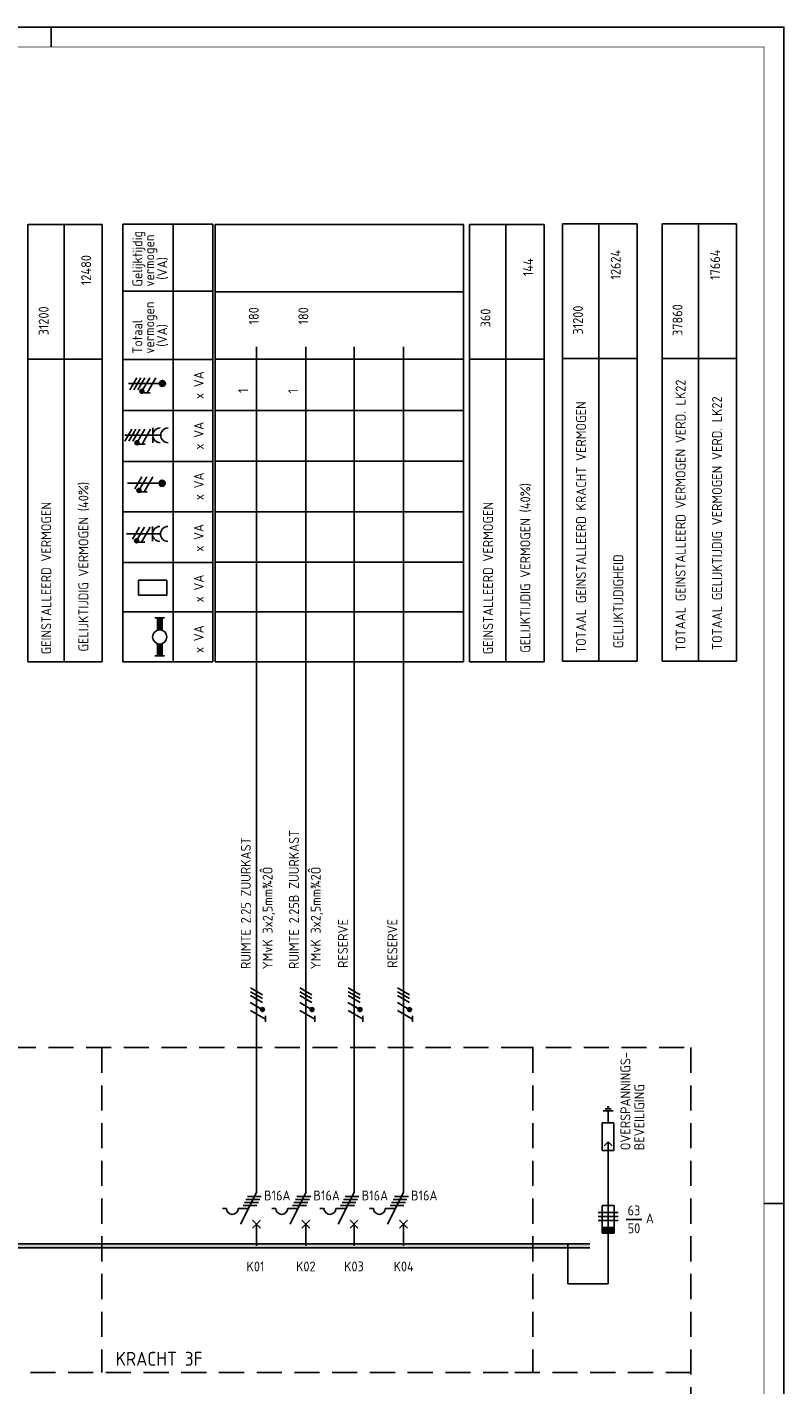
# Model space of a CAD drawing. Header units: millimetres. Extents: x 0 to 841, y 0 to 594.
# Tile 4 of 4: x 650 to 841, y 251 to 594. Entities that reach past the tile are written whole.
import ezdxf
from ezdxf.enums import TextEntityAlignment as Align

# ---------------------------------------------------------------- set-up
doc = ezdxf.new("R2010")
doc.units = ezdxf.units.MM
doc.linetypes.add('HIDDEN', pattern=[9.525, 6.35, -3.175])
for name, color, linetype in [('1', 7, 'CONTINUOUS'), ('40', 1, 'CONTINUOUS'), ('70', 1, 'CONTINUOUS'), ('71', 2, 'CONTINUOUS'), ('73', 4, 'CONTINUOUS'), ('BLOKASP', 9, 'CONTINUOUS'), ('EL$2B---_KADER', 4, 'CONTINUOUS'), ('LIJN018', 210, 'CONTINUOUS'), ('LIJN025', 10, 'CONTINUOUS'), ('LIJN035', 50, 'CONTINUOUS'), ('LIJN050', 90, 'CONTINUOUS'), ('TEKST25', 10, 'CONTINUOUS'), ('TEKST35', 50, 'CONTINUOUS'), ('TEKST50', 90, 'CONTINUOUS')]:
    doc.layers.add(name, color=color, linetype=linetype)
doc.styles.add('5_0', font='iso.shx')
doc.styles.add('ISO', font='ISO.SHX')
doc.styles.add('NEN', font='iso.shx')
doc.styles.add('ROMAND', font='romand')

# ---------------------------------------------------------------- blocks, each defined once
blk = doc.blocks.new('A1')
at = {"layer": 'LIJN025'}
for p, q in [((656, 589), (656, 594)), ((836, 297), (841, 297))]:
    blk.add_line(p, q, dxfattribs=at)
blk.add_lwpolyline([(0, 0), (0, 594), (841, 594), (841, 0)], close=True, dxfattribs=at)
at = {"layer": 'LIJN050', "const_width": 0.2}
blk.add_lwpolyline([(836, 5), (836, 589), (25, 589), (25, 5)], close=True, dxfattribs=at)
at = {"layer": 'TEKST25', "style": 'ROMAND', "width": 2.899115}
blk.add_attdef('STATUS', text='', height=2.5, dxfattribs=at).set_placement((795, 71.5), (834, 71.5), align=Align.FIT)
at = {"layer": 'TEKST25', "style": 'ISO'}
for tag, p in [('E', (796.25, 66)), ('NAAM-E', (807.75, 66)), ('DATUM-E', (826, 66)), ('D', (796.25, 61)), ('NAAM-D', (807.75, 61)), ('DATUM-D', (826, 61)), ('C', (796.25, 56)), ('NAAM-C', (807.75, 56)), ('DATUM-C', (826, 56)), ('B', (796.25, 51)), ('NAAM-B', (807.75, 51)), ('DATUM-B', (826, 51)), ('A', (796.25, 46)), ('NAAM-A', (807.75, 46)), ('DATUM-A', (826, 46))]:
    blk.add_attdef(tag, text='', height=2.5, dxfattribs=at).set_placement(p, align=Align.CENTER)
for tag, p in [('DATUM', (673.75, 36.25)), ('SCHAAL', (709, 36.25)), ('GETEKEND', (739.25, 36.25)), ('GECONTOL.', (774, 36.25)), ('FORMAAT', (804.25, 28.25))]:
    blk.add_attdef(tag, p, '', height=2.5, dxfattribs=at)
at = {"layer": 'TEKST35', "style": 'ISO'}
for tag, p in [('PROJECT', (675.5, 72.5)), ('PLAATS', (675.5, 63.5)), ('INSTALLATIE-REGEL1', (675.5, 52.5)), ('INSTALLATIE-REGEL2', (675.5, 43.5))]:
    blk.add_attdef(tag, p, '', height=4, dxfattribs=at)
blk.add_attdef('PROJ.NR.', text='', height=4, dxfattribs=at).set_placement((822, 23), align=Align.CENTER)
at = {"layer": 'TEKST50', "style": 'ISO'}
blk.add_attdef('FILE-NAAM', text='', height=5, dxfattribs=at).set_placement((814.5, 7.5), align=Align.CENTER)

msp = doc.modelspace()

# ---------------------------------------------------------------- linework, layer by layer
at = {"layer": '1', "color": 1}
for p, q in [((709.37, 349.74), (706.34, 351.49)), ((709.37, 348.74), (706.34, 350.49)), ((721.87, 349.74), (718.84, 351.49)), ((721.87, 348.74), (718.84, 350.49)), ((734.01, 349.74), (730.98, 351.49)), ((734.01, 348.74), (730.98, 350.49)), ((746.51, 349.74), (743.48, 351.49)), ((746.51, 348.74), (743.48, 350.49)), ((709.29, 346.02), (706.3, 347.74)), ((709.37, 347.74), (706.34, 349.49)), ((721.79, 346.02), (718.8, 347.74)), ((721.87, 347.74), (718.84, 349.49)), ((733.93, 346.02), (730.94, 347.74)), ((734.01, 347.74), (730.98, 349.49)), ((746.43, 346.02), (743.44, 347.74)), ((746.51, 347.74), (743.48, 349.49)), ((710.12, 343.58), (706.33, 345.77)), ((722.62, 343.58), (718.83, 345.77)), ((734.76, 343.58), (730.97, 345.77)), ((747.26, 343.58), (743.47, 345.77)), ((794.15, 294.75), (799.15, 294.75)), ((799.15, 294.75), (794.15, 294.75)), ((794.15, 293.75), (799.15, 293.75)), ((794.15, 292.75), (799.15, 292.75))]:
    msp.add_line(p, q, dxfattribs=at)
at = {"layer": '1', "color": 2}
for p, q in [((795.12, 317.41), (798.12, 317.41)), ((795.12, 310.41), (795.12, 317.41)), ((798.12, 317.41), (798.12, 310.41)), ((795.12, 310.41), (798.12, 310.41)), ((703.83, 291.78), (707.85, 299.81)), ((716.33, 291.78), (720.35, 299.81)), ((728.48, 291.78), (732.49, 299.81)), ((740.98, 291.78), (744.99, 299.81)), ((699.25, 295.78), (700.25, 295.78)), ((703.25, 295.78), (705.83, 295.78)), ((711.75, 295.78), (712.75, 295.78)), ((715.75, 295.78), (718.33, 295.78)), ((723.89, 295.78), (724.89, 295.78)), ((727.89, 295.78), (730.48, 295.78)), ((736.39, 295.78), (737.39, 295.78)), ((740.39, 295.78), (742.98, 295.78)), ((795.15, 296.5), (798.15, 296.5)), ((795.15, 289.5), (795.15, 296.5)), ((798.15, 296.5), (798.15, 289.5)), ((798.15, 291), (795.15, 291)), ((798.15, 290.75), (795.15, 290.75)), ((798.15, 290.5), (795.15, 290.5)), ((798.15, 290.25), (795.15, 290.25)), ((798.15, 290), (795.15, 290)), ((798.15, 289.75), (795.15, 289.75)), ((798.15, 289.5), (795.15, 289.5))]:
    msp.add_line(p, q, dxfattribs=at)
at = {"layer": '1', "color": 1}
for centre in [(709.37, 345.99), (721.87, 345.99), (734.01, 345.99), (746.51, 345.99)]:
    msp.add_circle(centre, 0.5, dxfattribs=at)
at = {"layer": '1', "color": 2}
for centre in [(701.75, 295.78), (714.25, 295.78), (726.39, 295.78), (738.89, 295.78)]:
    msp.add_arc(centre, 1.5, 180, 0, dxfattribs=at)
at = {"layer": '70'}
for p, q in [((710.11, 342.87), (710.11, 344.42)), ((722.61, 342.87), (722.61, 344.42)), ((734.75, 342.87), (734.75, 344.42)), ((747.25, 342.87), (747.25, 344.42)), ((797.87, 320.41), (795.37, 320.41)), ((797.37, 320.91), (795.87, 320.91)), ((796.87, 321.41), (796.37, 321.41)), ((796.62, 320.41), (796.62, 317.41)), ((705.58, 298.78), (709.08, 298.78)), ((718.08, 298.78), (721.58, 298.78)), ((730.23, 298.78), (733.73, 298.78)), ((742.73, 298.78), (746.23, 298.78)), ((704.46, 296.53), (707.96, 296.53)), ((704.83, 297.28), (708.33, 297.28)), ((705.21, 298.03), (708.71, 298.03)), ((716.96, 296.53), (720.46, 296.53)), ((717.33, 297.28), (720.83, 297.28)), ((717.71, 298.03), (721.21, 298.03)), ((729.1, 296.53), (732.6, 296.53)), ((729.48, 297.28), (732.98, 297.28)), ((729.85, 298.03), (733.35, 298.03)), ((741.6, 296.53), (745.1, 296.53)), ((741.98, 297.28), (745.48, 297.28)), ((742.35, 298.03), (745.85, 298.03)), ((801.16, 293.01), (805.16, 293.01))]:
    msp.add_line(p, q, dxfattribs=at)
at = {"layer": '70', "const_width": 0.5}
for points in [[(709.37, 346.24, 1), (709.37, 345.74, 1)], [(721.87, 346.24, 1), (721.87, 345.74, 1)], [(734.01, 346.24, 1), (734.01, 345.74, 1)], [(746.51, 346.24, 1), (746.51, 345.74, 1)]]:
    msp.add_lwpolyline(points, format="xyb", close=True, dxfattribs=at)
at = {"layer": '71'}
for p, q in [((795.65, 311.56), (796.65, 312.56)), ((797.65, 311.56), (796.65, 312.56)), ((796.66, 276.72), (796.66, 312.56)), ((706.85, 290.78), (708.85, 292.78)), ((708.85, 290.78), (706.85, 292.78)), ((719.35, 290.78), (721.35, 292.78)), ((721.35, 290.78), (719.35, 292.78)), ((733.49, 290.78), (731.49, 292.78)), ((731.49, 290.78), (733.49, 292.78)), ((745.99, 290.78), (743.99, 292.78)), ((743.99, 290.78), (745.99, 292.78)), ((786.47, 276.72), (786.47, 286.72))]:
    msp.add_line(p, q, dxfattribs=at)
at = {"layer": '73'}
for p, q in [((239.12, 286.8), (741.57, 286.8)), ((239.12, 285.8), (741.57, 285.8)), ((289.42, 286.8), (791.87, 286.8)), ((289.55, 286.8), (792, 286.8)), ((289.55, 285.8), (792, 285.8))]:
    msp.add_line(p, q, dxfattribs=at)
for points in [[(741.57, 285.8), (741.57, 286.8), (239.12, 285.8), (239.12, 286.8)], [(792, 285.8), (792, 286.8), (289.55, 285.8), (289.55, 286.8)]]:
    msp.add_solid(points, dxfattribs=at)
at = {"layer": 'BLOKASP', "color": 9, "linetype": 'Continuous'}
for p, q in [((674.13, 433.77), (674.13, 544.24)), ((674.13, 544.24), (696.8, 544.24)), ((686.8, 433.77), (686.8, 544.24)), ((696.8, 433.77), (696.8, 544.24)), ((674.13, 527.32), (696.8, 527.32)), ((674.13, 510.08), (696.8, 510.08)), ((674.13, 497.2), (696.8, 497.2)), ((674.13, 484.34), (696.8, 484.34)), ((674.13, 471.62), (696.8, 471.62)), ((674.13, 458.85), (696.8, 458.85)), ((674.13, 446.41), (696.8, 446.41)), ((674.13, 433.77), (696.8, 433.77))]:
    msp.add_line(p, q, dxfattribs=at)
at = {"layer": 'BLOKASP', "color": 9}
for p, q in [((683.6, 504.05), (675.52, 504.05)), ((677.66, 505.48), (675.91, 502.45)), ((678.66, 505.48), (676.91, 502.45)), ((679.66, 505.48), (677.91, 502.45)), ((680.91, 505.48), (679.19, 502.49)), ((682.41, 505.48), (680.23, 501.7)), ((681, 501.7), (679.45, 501.7)), ((674.6, 490.96), (683.69, 490.96)), ((676.39, 492.48), (674.64, 489.45)), ((677.39, 492.48), (675.64, 489.45)), ((678.39, 492.48), (676.64, 489.45)), ((679.64, 492.48), (677.92, 489.49)), ((681.14, 492.48), (678.96, 488.7)), ((681.69, 489.08), (681.69, 492.84)), ((679.73, 488.7), (678.18, 488.7)), ((678.91, 480.47), (677.16, 477.44)), ((680.16, 480.47), (678.43, 477.48)), ((681.66, 480.47), (679.47, 476.68)), ((683.53, 478.85), (675.33, 478.85)), ((680.25, 476.68), (678.7, 476.68)), ((678.31, 467.77), (676.56, 464.74)), ((679.56, 467.77), (677.83, 464.78)), ((681.06, 467.77), (678.87, 463.98)), ((681.61, 464.19), (681.61, 467.94)), ((675.01, 466.06), (683.61, 466.06)), ((679.65, 463.98), (678.1, 463.98)), ((678.07, 450.62), (678.07, 454.37)), ((678.07, 454.37), (685.26, 454.37)), ((685.26, 450.62), (685.26, 454.37)), ((678.07, 450.62), (685.26, 450.62)), ((682.24, 444.85), (684.64, 444.85)), ((682.84, 441.74), (682.84, 444.85)), ((684.04, 441.74), (684.04, 444.85)), ((682.84, 438.35), (682.84, 435.25)), ((684.04, 438.35), (684.04, 435.25)), ((684.64, 435.25), (682.24, 435.25))]:
    msp.add_line(p, q, dxfattribs=at)
at = {"layer": 'BLOKASP', "color": 9, "const_width": 0.5}
for points in [[(678.69, 502.06, 1), (679.19, 502.06, 1)], [(677.43, 489.06, 1), (677.93, 489.06, 1)], [(677.94, 477.04, 1), (678.44, 477.04, 1)], [(677.34, 464.34, 1), (677.84, 464.34, 1)]]:
    msp.add_lwpolyline(points, format="xyb", close=True, dxfattribs=at)
at = {"layer": 'BLOKASP', "color": 9}
for centre, radius in [((684.1, 504.05), 0.75), ((684.1, 504.05), 0.5), ((684.1, 504.05), 0.25), ((678.94, 502.06), 0.5), ((677.68, 489.06), 0.5), ((678.19, 477.04), 0.5), ((684.03, 478.85), 0.75), ((684.03, 478.85), 0.5), ((684.03, 478.85), 0.25), ((677.59, 464.34), 0.5), ((683.44, 440.05), 1.8)]:
    msp.add_circle(centre, radius, dxfattribs=at)
for centre in [(683.57, 490.96), (685.57, 490.96), (683.49, 466.06), (685.49, 466.06)]:
    msp.add_arc(centre, 1.88, 90, 270, dxfattribs=at)
for points in [[(682.84, 441.85), (684.04, 441.85), (682.84, 444.85), (684.04, 444.85)], [(682.84, 441.85), (682.84, 441.79), (683.44, 441.85)], [(684.04, 441.79), (684.04, 441.85), (683.5, 441.85)], [(682.84, 438.25), (682.84, 438.31), (683.38, 438.25)], [(682.84, 435.25), (684.04, 435.25), (682.84, 438.25), (684.04, 438.25)], [(684.04, 438.25), (684.04, 438.31), (683.5, 438.25)]]:
    msp.add_solid(points, dxfattribs=at)
at = {"layer": 'LIJN018', "color": 9, "linetype": 'Continuous'}
for p, q in [((697.4, 433.8), (697.4, 544.14)), ((697.4, 544.14), (760.1, 544.14)), ((697.4, 527.14), (760.1, 527.14)), ((697.4, 510.18), (760.1, 510.18)), ((697.4, 497.18), (760.1, 497.18)), ((697.4, 484.4), (760.1, 484.4)), ((697.4, 471.6), (760.1, 471.6)), ((697.4, 458.9), (760.1, 458.9)), ((697.4, 446.4), (760.1, 446.4)), ((697.4, 433.8), (760.1, 433.8))]:
    msp.add_line(p, q, dxfattribs=at)
at = {"layer": 'LIJN018', "color": 9}
msp.add_line((760.1, 433.8), (760.1, 544.14), dxfattribs=at)
at = {"layer": 'LIJN025', "linetype": 'Continuous'}
for p, q in [((650.13, 433.77), (650.13, 544.18)), ((650.13, 544.18), (668.92, 544.18)), ((659.29, 433.77), (659.29, 544.02)), ((668.92, 433.77), (668.92, 544.18)), ((761.68, 433.77), (761.68, 544.18)), ((761.68, 544.18), (780.47, 544.18)), ((770.84, 433.77), (770.84, 544.02)), ((780.47, 433.77), (780.47, 544.18)), ((785.15, 433.97), (785.15, 544.38)), ((785.15, 544.38), (803.94, 544.38)), ((794.31, 433.97), (794.31, 544.22)), ((803.94, 433.97), (803.94, 544.38)), ((810.28, 433.97), (810.28, 544.38)), ((810.28, 544.38), (829.07, 544.38)), ((819.44, 433.97), (819.44, 544.22)), ((829.07, 433.97), (829.07, 544.38)), ((650.13, 510.18), (668.92, 510.18)), ((761.68, 510.18), (780.47, 510.18)), ((785.15, 510.38), (803.94, 510.38)), ((810.28, 510.38), (829.07, 510.38))]:
    msp.add_line(p, q, dxfattribs=at)
at = {"layer": 'LIJN025'}
for p, q in [((650.13, 433.77), (668.92, 433.77)), ((761.68, 433.77), (780.47, 433.77)), ((785.15, 433.97), (803.94, 433.97)), ((810.28, 433.97), (829.07, 433.97))]:
    msp.add_line(p, q, dxfattribs=at)
at = {"layer": 'LIJN025', "linetype": 'HIDDEN'}
for p, q in [((45.72, 336.37), (771.42, 336.37)), ((668.85, 336.37), (668.85, 254.37)), ((771.42, 336.37), (817.52, 336.37)), ((777.67, 336.37), (777.67, 254.37)), ((817.52, 336.37), (817.52, 171.12)), ((771.42, 254.37), (45.72, 254.37)), ((817.52, 254.37), (771.42, 254.37))]:
    msp.add_line(p, q, dxfattribs=at)
at = {"layer": 'LIJN035'}
for p, q in [((707.85, 299.81), (707.85, 513.32)), ((720.35, 299.81), (720.35, 513.32)), ((732.49, 299.81), (732.49, 513.32)), ((744.99, 299.81), (744.99, 513.32)), ((707.85, 286.37), (707.85, 291.87)), ((720.35, 286.37), (720.35, 291.87)), ((732.49, 286.37), (732.49, 291.87)), ((744.99, 286.37), (744.99, 291.87)), ((786.47, 276.72), (796.66, 276.72))]:
    msp.add_line(p, q, dxfattribs=at)

# ---------------------------------------------------------------- block references
at = {"layer": 'EL$2B---_KADER'}
msp.add_blockref('A1', (0, 0), dxfattribs=at)

# ---------------------------------------------------------------- texts
at = {"layer": '40', "style": 'NEN'}
for s, p in [('12624', (799.79, 534.03)), ('17664', (824.92, 534.03)), ('12480', (666.11, 532.67)), (' 144', (777.66, 532.67)), ('31200', (790.28, 520.05)), ('37860', (815.41, 520.05)), ('31200', (655.38, 519.85)), (' 360', (766.93, 519.85)), ('TOTAAL GEINSTALLEERD VERMOGEN VERD. LK22', (816.18, 470.77)), ('TOTAAL GELIJKTIJDIG VERMOGEN VERD. LK22', (825.38, 468.76)), ('TOTAAL GEINSTALLEERD KRACHT VERMOGEN', (791.05, 467.77)), ('GELIJKTIJDIG VERMOGEN (40%)', (665.43, 457.79)), ('GELIJKTIJDIG VERMOGEN (40%)', (776.98, 457.48)), ('GEINSTALLEERD VERMOGEN', (656.03, 454.89)), ('GEINSTALLEERD VERMOGEN', (767.58, 454.89)), ('GELIJKTIJDIGHEID ', (800.45, 449.76))]:
    msp.add_text(s, height=2.5, rotation=90, dxfattribs=at).set_placement(p, align=Align.CENTER)
for s, p in [(' 180', (708.43, 517.51)), (' 180', (720.94, 517.51)), ('1', (705.78, 501.65)), ('1', (718.37, 501.54)), ('RUIMTE 2.25 ZUURKAST', (706.42, 356.21)), ('RUIMTE 2.25B ZUURKAST', (718.58, 356.21)), (' YMvK 3x2,5mm¾2Ô', (711.92, 354.71)), (' YMvK 3x2,5mm¾2Ô', (724.08, 354.71)), ('RESERVE', (730.93, 356.49)), ('RESERVE', (743.43, 356.49)), ('OVERSPANNINGS-', (802.26, 310.46)), ('BEVEILIGING', (805.76, 310.46))]:
    msp.add_text(s, height=2.5, rotation=90, dxfattribs=at).set_placement(p)
for s, p in [('B16A', (709.76, 297.79)), ('B16A', (722.23, 297.79)), ('B16A', (734.41, 297.79)), ('B16A', (746.87, 297.79)), ('A', (806.16, 292.01))]:
    msp.add_text(s, height=2.5, dxfattribs=at).set_placement(p)
for s, p in [('63', (803.16, 294.01)), ('50', (803.16, 289.51))]:
    msp.add_text(s, height=2.5, dxfattribs=at).set_placement(p, align=Align.CENTER)
at = {"layer": 'BLOKASP', "color": 9, "linetype": 'Continuous', "style": 'NEN'}
for s, p in [('Gelijktijdig', (679.05, 528.49)), ('vermogen', (682.05, 528.49)), ('(VA)', (685.3, 530.24)), ('vermogen', (682.05, 511.57)), ('Totaal', (679.05, 511.57)), ('(VA)', (685.3, 513.32)), ('x VA', (694.55, 500.13)), ('x VA', (694.55, 487.36)), ('x VA', (694.55, 474.58)), ('x VA', (694.55, 461.56)), ('x VA', (694.55, 448.78)), ('x VA', (694.55, 436))]:
    msp.add_text(s, height=2.5, rotation=90, dxfattribs=at).set_placement(p)
at = {"layer": 'TEKST25', "style": '5_0'}
for s, p in [('K01', (705.35, 279.87)), ('K02', (717.85, 279.87)), ('K03', (729.99, 279.87)), ('K04', (742.49, 279.87))]:
    msp.add_text(s, height=2.5, dxfattribs=at).set_placement(p)
at = {"layer": 'TEKST35', "linetype": 'HIDDEN', "style": 'ISO'}
msp.add_text('KRACHT 3F', height=3.5, dxfattribs=at).set_placement((672.29, 256.06))

doc.saveas('drawing.dxf')
